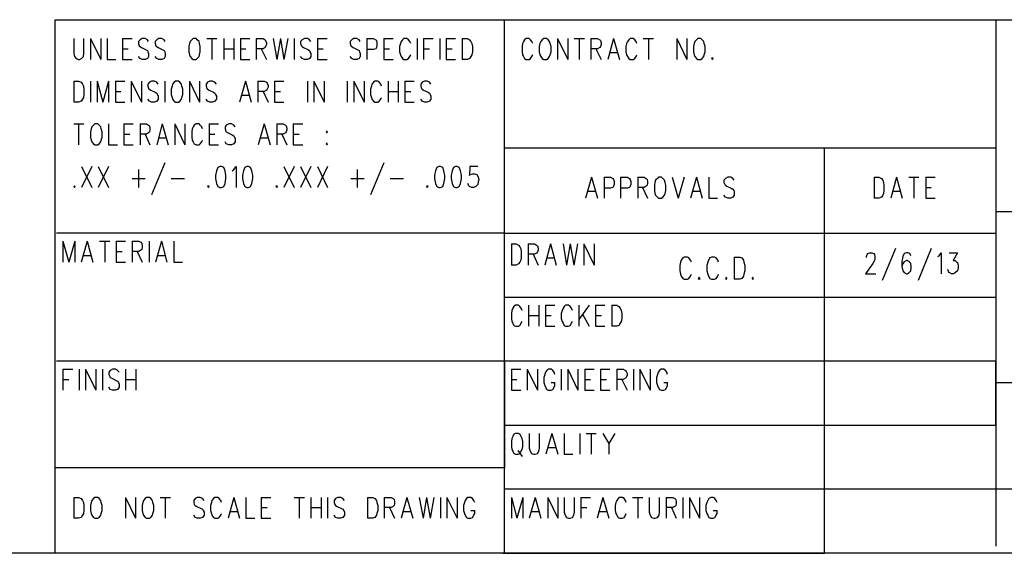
# Model space of a CAD drawing. Extents: x 11.9 to 28.1, y 10.8 to 21.2.
# Tile 2 of 8: x 23.3 to 25.6, y 10.8 to 12. Entities that reach past the tile are written whole.
import ezdxf

# ---------------------------------------------------------------- set-up
doc = ezdxf.new("R2010")
doc.units = 0
doc.header["$MEASUREMENT"] = 0
doc.layers.add('LAYNR1', color=2, linetype='Continuous')

msp = doc.modelspace()

# ---------------------------------------------------------------- linework, layer by layer
at = {"layer": 'LAYNR1', "color": 7}
for points in [[(23.389, 10.799), (23.389, 12.049)], [(23.389, 12.049), (28.093, 12.049)], [(24.442, 10.799), (24.442, 12.049)], [(25.593, 12.049), (25.593, 10.816)], [(23.433, 12.005), (23.433, 11.97), (23.434, 11.963), (23.438, 11.958), (23.443, 11.956)], [(23.446, 11.956), (23.451, 11.958), (23.455, 11.963), (23.456, 11.97), (23.456, 12.005)], [(23.472, 12.005), (23.472, 11.956)], [(23.472, 12.005), (23.496, 11.956)], [(23.496, 12.005), (23.496, 11.956)], [(23.511, 12.005), (23.511, 11.956)], [(23.547, 12.005), (23.547, 11.956)], [(23.547, 12.005), (23.569, 12.005)], [(23.608, 11.998), (23.605, 12.002), (23.6, 12.005), (23.593, 12.005), (23.588, 12.002), (23.584, 11.998), (23.584, 11.993)], [(23.647, 11.998), (23.644, 12.002), (23.639, 12.005), (23.632, 12.005), (23.627, 12.002), (23.623, 11.998), (23.623, 11.993)], [(23.712, 12.005), (23.709, 12.002), (23.705, 11.998), (23.704, 11.993)], [(23.727, 11.993), (23.726, 11.998), (23.722, 12.002), (23.719, 12.005), (23.712, 12.005)], [(23.744, 12.005), (23.768, 12.005)], [(23.756, 12.005), (23.756, 11.956)], [(23.784, 12.005), (23.784, 11.956)], [(23.808, 12.005), (23.808, 11.956)], [(23.823, 12.005), (23.823, 11.956)], [(23.823, 12.005), (23.845, 12.005)], [(23.86, 12.005), (23.86, 11.956)], [(23.86, 12.005), (23.876, 12.005), (23.881, 12.002), (23.882, 12), (23.884, 11.995), (23.884, 11.991), (23.882, 11.986), (23.881, 11.984), (23.876, 11.981), (23.86, 11.981)], [(23.9, 12.005), (23.908, 11.956)], [(23.917, 12.005), (23.908, 11.956)], [(23.917, 12.005), (23.925, 11.956)], [(23.934, 12.005), (23.925, 11.956)], [(23.949, 12.005), (23.949, 11.956)], [(23.988, 11.998), (23.985, 12.002), (23.98, 12.005), (23.973, 12.005), (23.968, 12.002), (23.964, 11.998), (23.964, 11.993)], [(24.004, 12.005), (24.004, 11.956)], [(24.004, 12.005), (24.026, 12.005)], [(24.104, 11.998), (24.101, 12.002), (24.096, 12.005), (24.089, 12.005), (24.084, 12.002), (24.08, 11.998), (24.08, 11.993)], [(24.119, 12.005), (24.119, 11.956)], [(24.119, 12.005), (24.135, 12.005), (24.14, 12.002), (24.142, 12), (24.143, 11.995), (24.143, 11.988), (24.142, 11.984), (24.14, 11.981), (24.135, 11.979), (24.119, 11.979)], [(24.159, 12.005), (24.159, 11.956)], [(24.159, 12.005), (24.181, 12.005)], [(24.222, 11.993), (24.22, 11.998), (24.217, 12.002), (24.213, 12.005), (24.206, 12.005), (24.203, 12.002), (24.2, 11.998), (24.198, 11.993)], [(24.237, 12.005), (24.237, 11.956)], [(24.252, 12.005), (24.252, 11.956)], [(24.252, 12.005), (24.275, 12.005)], [(24.29, 12.005), (24.29, 11.956)], [(24.305, 12.005), (24.305, 11.956)], [(24.305, 12.005), (24.327, 12.005)], [(24.343, 12.005), (24.343, 11.956)], [(24.343, 12.005), (24.355, 12.005), (24.36, 12.002), (24.363, 11.998), (24.365, 11.993)], [(24.508, 11.993), (24.506, 11.998), (24.503, 12.002), (24.5, 12.005), (24.493, 12.005), (24.489, 12.002), (24.486, 11.998), (24.484, 11.993)], [(24.534, 12.005), (24.53, 12.002), (24.527, 11.998), (24.525, 11.993)], [(24.549, 11.993), (24.547, 11.998), (24.544, 12.002), (24.54, 12.005), (24.534, 12.005)], [(24.566, 12.005), (24.566, 11.956)], [(24.566, 12.005), (24.59, 11.956)], [(24.59, 12.005), (24.59, 11.956)], [(24.605, 12.005), (24.629, 12.005)], [(24.617, 12.005), (24.617, 11.956)], [(24.644, 12.005), (24.644, 11.956)], [(24.644, 12.005), (24.66, 12.005), (24.665, 12.002), (24.667, 12), (24.668, 11.995), (24.668, 11.991), (24.667, 11.986), (24.665, 11.984), (24.66, 11.981), (24.644, 11.981)], [(24.697, 12.005), (24.684, 11.956)], [(24.697, 12.005), (24.711, 11.956)], [(24.752, 11.993), (24.75, 11.998), (24.747, 12.002), (24.743, 12.005), (24.736, 12.005), (24.733, 12.002), (24.73, 11.998), (24.728, 11.993)], [(24.767, 12.005), (24.791, 12.005)], [(24.779, 12.005), (24.779, 11.956)], [(24.846, 12.005), (24.846, 11.956)], [(24.846, 12.005), (24.869, 11.956)], [(24.869, 12.005), (24.869, 11.956)], [(24.895, 12.005), (24.892, 12.002), (24.888, 11.998), (24.886, 11.993)], [(24.91, 11.993), (24.909, 11.998), (24.905, 12.002), (24.902, 12.005), (24.895, 12.005)], [(23.547, 11.981), (23.56, 11.981)], [(23.584, 11.993), (23.586, 11.988), (23.588, 11.986), (23.591, 11.984), (23.601, 11.979), (23.605, 11.977), (23.606, 11.974)], [(23.623, 11.993), (23.625, 11.988), (23.627, 11.986), (23.63, 11.984), (23.64, 11.979), (23.644, 11.977), (23.646, 11.974)], [(23.704, 11.993), (23.702, 11.986), (23.702, 11.974)], [(23.729, 11.974), (23.729, 11.986), (23.727, 11.993)], [(23.784, 11.981), (23.808, 11.981)], [(23.823, 11.981), (23.836, 11.981)], [(23.872, 11.981), (23.884, 11.956)], [(23.964, 11.993), (23.966, 11.988), (23.968, 11.986), (23.971, 11.984), (23.981, 11.979), (23.985, 11.977), (23.986, 11.974)], [(24.004, 11.981), (24.017, 11.981)], [(24.08, 11.993), (24.082, 11.988), (24.084, 11.986), (24.087, 11.984), (24.097, 11.979), (24.101, 11.977), (24.102, 11.974)], [(24.159, 11.981), (24.172, 11.981)], [(24.198, 11.993), (24.196, 11.986), (24.196, 11.974)], [(24.252, 11.981), (24.266, 11.981)], [(24.305, 11.981), (24.319, 11.981)], [(24.365, 11.993), (24.367, 11.986), (24.367, 11.974)], [(24.484, 11.993), (24.483, 11.986), (24.483, 11.974)], [(24.525, 11.993), (24.523, 11.986), (24.523, 11.974)], [(24.551, 11.974), (24.551, 11.986), (24.549, 11.993)], [(24.656, 11.981), (24.668, 11.956)], [(24.728, 11.993), (24.726, 11.986), (24.726, 11.974)], [(24.886, 11.993), (24.885, 11.986), (24.885, 11.974)], [(24.912, 11.974), (24.912, 11.986), (24.91, 11.993)], [(23.443, 11.956), (23.446, 11.956)], [(23.511, 11.956), (23.531, 11.956)], [(23.547, 11.956), (23.569, 11.956)], [(23.593, 11.956), (23.588, 11.958), (23.584, 11.963)], [(23.6, 11.956), (23.593, 11.956)], [(23.606, 11.974), (23.608, 11.97), (23.608, 11.963), (23.605, 11.958), (23.6, 11.956)], [(23.632, 11.956), (23.627, 11.958), (23.623, 11.963)], [(23.639, 11.956), (23.632, 11.956)], [(23.646, 11.974), (23.647, 11.97), (23.647, 11.963), (23.644, 11.958), (23.639, 11.956)], [(23.702, 11.974), (23.704, 11.967), (23.705, 11.963), (23.709, 11.958), (23.712, 11.956)], [(23.712, 11.956), (23.719, 11.956)], [(23.719, 11.956), (23.722, 11.958), (23.726, 11.963), (23.727, 11.967), (23.729, 11.974)], [(23.823, 11.956), (23.845, 11.956)], [(23.973, 11.956), (23.968, 11.958), (23.964, 11.963)], [(23.98, 11.956), (23.973, 11.956)], [(23.986, 11.974), (23.988, 11.97), (23.988, 11.963), (23.985, 11.958), (23.98, 11.956)], [(24.004, 11.956), (24.026, 11.956)], [(24.089, 11.956), (24.084, 11.958), (24.08, 11.963)], [(24.096, 11.956), (24.089, 11.956)], [(24.102, 11.974), (24.104, 11.97), (24.104, 11.963), (24.101, 11.958), (24.096, 11.956)], [(24.159, 11.956), (24.181, 11.956)], [(24.196, 11.974), (24.198, 11.967), (24.2, 11.963), (24.203, 11.958), (24.206, 11.956)], [(24.206, 11.956), (24.213, 11.956)], [(24.213, 11.956), (24.217, 11.958), (24.22, 11.963), (24.222, 11.967)], [(24.305, 11.956), (24.327, 11.956)], [(24.355, 11.956), (24.343, 11.956)], [(24.367, 11.974), (24.365, 11.967), (24.363, 11.963), (24.36, 11.958), (24.355, 11.956)], [(24.483, 11.974), (24.484, 11.967), (24.486, 11.963), (24.489, 11.958), (24.493, 11.956)], [(24.493, 11.956), (24.5, 11.956)], [(24.5, 11.956), (24.503, 11.958), (24.506, 11.963), (24.508, 11.967)], [(24.523, 11.974), (24.525, 11.967), (24.527, 11.963), (24.53, 11.958), (24.534, 11.956)], [(24.534, 11.956), (24.54, 11.956)], [(24.54, 11.956), (24.544, 11.958), (24.547, 11.963), (24.549, 11.967), (24.551, 11.974)], [(24.689, 11.972), (24.706, 11.972)], [(24.726, 11.974), (24.728, 11.967), (24.73, 11.963), (24.733, 11.958), (24.736, 11.956)], [(24.736, 11.956), (24.743, 11.956)], [(24.743, 11.956), (24.747, 11.958), (24.75, 11.963), (24.752, 11.967)], [(24.885, 11.974), (24.886, 11.967), (24.888, 11.963), (24.892, 11.958), (24.895, 11.956)], [(24.895, 11.956), (24.902, 11.956)], [(24.902, 11.956), (24.905, 11.958), (24.909, 11.963), (24.91, 11.967), (24.912, 11.974)], [(24.929, 11.96), (24.927, 11.958), (24.929, 11.956)], [(24.929, 11.956), (24.931, 11.958), (24.929, 11.96)], [(23.433, 11.905), (23.433, 11.856)], [(23.433, 11.905), (23.444, 11.905), (23.45, 11.903), (23.453, 11.898), (23.455, 11.893)], [(23.472, 11.905), (23.472, 11.856)], [(23.487, 11.905), (23.487, 11.856)], [(23.487, 11.905), (23.501, 11.856)], [(23.514, 11.905), (23.501, 11.856)], [(23.514, 11.905), (23.514, 11.856)], [(23.53, 11.905), (23.53, 11.856)], [(23.53, 11.905), (23.552, 11.905)], [(23.567, 11.905), (23.567, 11.856)], [(23.567, 11.905), (23.591, 11.856)], [(23.591, 11.905), (23.591, 11.856)], [(23.63, 11.898), (23.627, 11.903), (23.622, 11.905), (23.615, 11.905), (23.61, 11.903), (23.606, 11.898), (23.606, 11.893)], [(23.646, 11.905), (23.646, 11.856)], [(23.671, 11.905), (23.668, 11.903), (23.664, 11.898), (23.663, 11.893)], [(23.686, 11.893), (23.685, 11.898), (23.681, 11.903), (23.678, 11.905), (23.671, 11.905)], [(23.704, 11.905), (23.704, 11.856)], [(23.704, 11.905), (23.727, 11.856)], [(23.727, 11.905), (23.727, 11.856)], [(23.767, 11.898), (23.763, 11.903), (23.758, 11.905), (23.751, 11.905), (23.746, 11.903), (23.743, 11.898), (23.743, 11.893)], [(23.835, 11.905), (23.821, 11.856)], [(23.835, 11.905), (23.848, 11.856)], [(23.864, 11.905), (23.864, 11.856)], [(23.864, 11.905), (23.879, 11.905), (23.884, 11.903), (23.886, 11.9), (23.888, 11.895), (23.888, 11.891), (23.886, 11.886), (23.884, 11.884), (23.879, 11.881), (23.864, 11.881)], [(23.903, 11.905), (23.903, 11.856)], [(23.903, 11.905), (23.925, 11.905)], [(23.98, 11.905), (23.98, 11.856)], [(23.995, 11.905), (23.995, 11.856)], [(23.995, 11.905), (24.019, 11.856)], [(24.019, 11.905), (24.019, 11.856)], [(24.073, 11.905), (24.073, 11.856)], [(24.089, 11.905), (24.089, 11.856)], [(24.089, 11.905), (24.113, 11.856)], [(24.113, 11.905), (24.113, 11.856)], [(24.154, 11.893), (24.152, 11.898), (24.148, 11.903), (24.145, 11.905), (24.138, 11.905), (24.135, 11.903), (24.131, 11.898), (24.13, 11.893)], [(24.169, 11.905), (24.169, 11.856)], [(24.193, 11.905), (24.193, 11.856)], [(24.208, 11.905), (24.208, 11.856)], [(24.208, 11.905), (24.23, 11.905)], [(24.269, 11.898), (24.266, 11.903), (24.261, 11.905), (24.254, 11.905), (24.249, 11.903), (24.246, 11.898), (24.246, 11.893)], [(23.455, 11.893), (23.456, 11.886), (23.456, 11.874)], [(23.606, 11.893), (23.608, 11.888), (23.61, 11.886), (23.613, 11.884), (23.623, 11.879), (23.627, 11.877), (23.629, 11.874)], [(23.663, 11.893), (23.661, 11.886), (23.661, 11.874)], [(23.688, 11.874), (23.688, 11.886), (23.686, 11.893)], [(23.743, 11.893), (23.744, 11.888), (23.746, 11.886), (23.75, 11.884), (23.76, 11.879), (23.763, 11.877), (23.765, 11.874)], [(24.13, 11.893), (24.128, 11.886), (24.128, 11.874)], [(24.246, 11.893), (24.247, 11.888), (24.249, 11.886), (24.252, 11.884), (24.263, 11.879), (24.266, 11.877), (24.268, 11.874)], [(23.456, 11.874), (23.455, 11.867), (23.453, 11.863), (23.45, 11.858), (23.444, 11.856)], [(23.53, 11.881), (23.543, 11.881)], [(23.615, 11.856), (23.61, 11.858), (23.606, 11.863)], [(23.629, 11.874), (23.63, 11.87), (23.63, 11.863), (23.627, 11.858), (23.622, 11.856)], [(23.661, 11.874), (23.663, 11.867), (23.664, 11.863), (23.668, 11.858), (23.671, 11.856)], [(23.678, 11.856), (23.681, 11.858), (23.685, 11.863), (23.686, 11.867), (23.688, 11.874)], [(23.751, 11.856), (23.746, 11.858), (23.743, 11.863)], [(23.765, 11.874), (23.767, 11.87), (23.767, 11.863), (23.763, 11.858), (23.758, 11.856)], [(23.826, 11.872), (23.843, 11.872)], [(23.876, 11.881), (23.888, 11.856)], [(23.903, 11.881), (23.917, 11.881)], [(24.128, 11.874), (24.13, 11.867), (24.131, 11.863), (24.135, 11.858), (24.138, 11.856)], [(24.145, 11.856), (24.148, 11.858), (24.152, 11.863), (24.154, 11.867)], [(24.169, 11.881), (24.193, 11.881)], [(24.208, 11.881), (24.222, 11.881)], [(24.254, 11.856), (24.249, 11.858), (24.246, 11.863)], [(24.268, 11.874), (24.269, 11.87), (24.269, 11.863), (24.266, 11.858), (24.261, 11.856)], [(23.444, 11.856), (23.433, 11.856)], [(23.53, 11.856), (23.552, 11.856)], [(23.622, 11.856), (23.615, 11.856)], [(23.671, 11.856), (23.678, 11.856)], [(23.758, 11.856), (23.751, 11.856)], [(23.903, 11.856), (23.925, 11.856)], [(24.138, 11.856), (24.145, 11.856)], [(24.208, 11.856), (24.23, 11.856)], [(24.261, 11.856), (24.254, 11.856)], [(23.433, 11.805), (23.456, 11.805)], [(23.444, 11.805), (23.444, 11.756)], [(23.473, 11.793), (23.472, 11.786), (23.472, 11.774)], [(23.482, 11.805), (23.479, 11.802), (23.475, 11.798), (23.473, 11.793)], [(23.497, 11.793), (23.496, 11.798), (23.492, 11.802), (23.489, 11.805), (23.482, 11.805)], [(23.499, 11.774), (23.499, 11.786), (23.497, 11.793)], [(23.514, 11.805), (23.514, 11.756)], [(23.55, 11.805), (23.55, 11.756)], [(23.55, 11.805), (23.572, 11.805)], [(23.588, 11.805), (23.588, 11.756)], [(23.588, 11.805), (23.603, 11.805), (23.608, 11.802), (23.61, 11.8), (23.611, 11.795), (23.611, 11.791), (23.61, 11.786), (23.608, 11.784), (23.603, 11.781), (23.588, 11.781)], [(23.64, 11.805), (23.627, 11.756)], [(23.64, 11.805), (23.654, 11.756)], [(23.669, 11.805), (23.669, 11.756)], [(23.669, 11.805), (23.693, 11.756)], [(23.693, 11.805), (23.693, 11.756)], [(23.71, 11.793), (23.709, 11.786), (23.709, 11.774)], [(23.734, 11.793), (23.733, 11.798), (23.729, 11.802), (23.726, 11.805), (23.719, 11.805), (23.715, 11.802), (23.712, 11.798), (23.71, 11.793)], [(23.75, 11.805), (23.75, 11.756)], [(23.75, 11.805), (23.772, 11.805)], [(23.811, 11.798), (23.808, 11.802), (23.802, 11.805), (23.796, 11.805), (23.79, 11.802), (23.787, 11.798), (23.787, 11.793)], [(23.787, 11.793), (23.789, 11.788), (23.79, 11.786), (23.794, 11.784), (23.804, 11.779), (23.808, 11.777), (23.809, 11.774)], [(23.879, 11.805), (23.865, 11.756)], [(23.879, 11.805), (23.893, 11.756)], [(23.908, 11.805), (23.908, 11.756)], [(23.908, 11.805), (23.923, 11.805), (23.929, 11.802), (23.93, 11.8), (23.932, 11.795), (23.932, 11.791), (23.93, 11.786), (23.929, 11.784), (23.923, 11.781), (23.908, 11.781)], [(23.947, 11.805), (23.947, 11.756)], [(23.947, 11.805), (23.969, 11.805)], [(23.472, 11.774), (23.473, 11.767), (23.475, 11.763), (23.479, 11.758), (23.482, 11.756)], [(23.489, 11.756), (23.492, 11.758), (23.496, 11.763), (23.497, 11.767), (23.499, 11.774)], [(23.55, 11.781), (23.564, 11.781)], [(23.6, 11.781), (23.611, 11.756)], [(23.632, 11.772), (23.649, 11.772)], [(23.709, 11.774), (23.71, 11.767), (23.712, 11.763), (23.715, 11.758), (23.719, 11.756)], [(23.726, 11.756), (23.729, 11.758), (23.733, 11.763), (23.734, 11.767)], [(23.75, 11.781), (23.763, 11.781)], [(23.809, 11.774), (23.811, 11.77), (23.811, 11.763), (23.808, 11.758), (23.802, 11.756)], [(23.871, 11.772), (23.888, 11.772)], [(23.92, 11.781), (23.932, 11.756)], [(23.947, 11.781), (23.961, 11.781)], [(23.482, 11.756), (23.489, 11.756)], [(23.514, 11.756), (23.535, 11.756)], [(23.55, 11.756), (23.572, 11.756)], [(23.719, 11.756), (23.726, 11.756)], [(23.75, 11.756), (23.772, 11.756)], [(23.796, 11.756), (23.79, 11.758), (23.787, 11.763)], [(23.802, 11.756), (23.796, 11.756)], [(23.947, 11.756), (23.969, 11.756)], [(24.026, 11.76), (24.024, 11.758), (24.026, 11.756)], [(24.026, 11.756), (24.027, 11.758), (24.026, 11.76)], [(24.442, 11.749), (25.593, 11.749)], [(25.192, 10.799), (25.192, 11.749)], [(23.451, 11.705), (23.475, 11.656)], [(23.475, 11.705), (23.451, 11.656)], [(23.49, 11.705), (23.514, 11.656)], [(23.514, 11.705), (23.49, 11.656)], [(23.584, 11.698), (23.584, 11.656)], [(23.646, 11.714), (23.615, 11.639)], [(23.775, 11.705), (23.77, 11.703), (23.767, 11.695), (23.765, 11.684), (23.765, 11.677), (23.767, 11.665), (23.77, 11.658), (23.775, 11.656)], [(23.779, 11.656), (23.784, 11.658), (23.787, 11.665), (23.789, 11.677), (23.789, 11.684), (23.787, 11.695), (23.784, 11.703), (23.779, 11.705), (23.775, 11.705)], [(23.804, 11.695), (23.808, 11.698), (23.813, 11.705), (23.813, 11.656)], [(23.838, 11.705), (23.833, 11.703), (23.83, 11.695), (23.828, 11.684), (23.828, 11.677), (23.83, 11.665), (23.833, 11.658), (23.838, 11.656)], [(23.842, 11.656), (23.847, 11.658), (23.85, 11.665), (23.852, 11.677), (23.852, 11.684), (23.85, 11.695), (23.847, 11.703), (23.842, 11.705), (23.838, 11.705)], [(23.925, 11.705), (23.949, 11.656)], [(23.949, 11.705), (23.925, 11.656)], [(23.964, 11.705), (23.988, 11.656)], [(23.988, 11.705), (23.964, 11.656)], [(24.004, 11.705), (24.027, 11.656)], [(24.027, 11.705), (24.004, 11.656)], [(24.097, 11.698), (24.097, 11.656)], [(24.159, 11.714), (24.128, 11.639)], [(24.288, 11.705), (24.283, 11.703), (24.28, 11.695), (24.278, 11.684), (24.278, 11.677), (24.28, 11.665), (24.283, 11.658), (24.288, 11.656)], [(24.292, 11.656), (24.297, 11.658), (24.3, 11.665), (24.302, 11.677), (24.302, 11.684), (24.3, 11.695), (24.297, 11.703), (24.292, 11.705), (24.288, 11.705)], [(24.327, 11.705), (24.322, 11.703), (24.319, 11.695), (24.317, 11.684), (24.317, 11.677), (24.319, 11.665), (24.322, 11.658), (24.327, 11.656)], [(24.331, 11.656), (24.336, 11.658), (24.339, 11.665), (24.341, 11.677), (24.341, 11.684), (24.339, 11.695), (24.336, 11.703), (24.331, 11.705), (24.327, 11.705)], [(24.379, 11.705), (24.361, 11.705), (24.36, 11.684), (24.361, 11.686), (24.367, 11.688), (24.372, 11.688), (24.377, 11.686), (24.38, 11.681), (24.382, 11.674)], [(23.569, 11.677), (23.6, 11.677)], [(23.661, 11.677), (23.692, 11.677)], [(24.082, 11.677), (24.113, 11.677)], [(24.174, 11.677), (24.205, 11.677)], [(24.646, 11.68), (24.632, 11.631)], [(24.646, 11.68), (24.66, 11.631)], [(24.675, 11.68), (24.675, 11.631)], [(24.675, 11.68), (24.69, 11.68), (24.696, 11.677), (24.697, 11.675), (24.699, 11.67), (24.699, 11.663), (24.697, 11.659), (24.696, 11.656), (24.69, 11.654), (24.675, 11.654)], [(24.714, 11.68), (24.714, 11.631)], [(24.714, 11.68), (24.73, 11.68), (24.735, 11.677), (24.736, 11.675), (24.738, 11.67), (24.738, 11.663), (24.736, 11.659), (24.735, 11.656), (24.73, 11.654), (24.714, 11.654)], [(24.754, 11.68), (24.754, 11.631)], [(24.754, 11.68), (24.769, 11.68), (24.774, 11.677), (24.776, 11.675), (24.777, 11.67), (24.777, 11.666), (24.776, 11.661), (24.774, 11.659), (24.769, 11.656), (24.754, 11.656)], [(24.803, 11.68), (24.8, 11.677), (24.796, 11.673), (24.794, 11.668)], [(24.818, 11.668), (24.817, 11.673), (24.813, 11.677), (24.81, 11.68), (24.803, 11.68)], [(24.835, 11.68), (24.849, 11.631)], [(24.863, 11.68), (24.849, 11.631)], [(24.892, 11.68), (24.878, 11.631)], [(24.892, 11.68), (24.905, 11.631)], [(24.921, 11.68), (24.921, 11.631)], [(24.98, 11.673), (24.977, 11.677), (24.972, 11.68), (24.965, 11.68), (24.96, 11.677), (24.956, 11.673), (24.956, 11.668)], [(25.308, 11.68), (25.308, 11.631)], [(25.308, 11.68), (25.319, 11.68), (25.325, 11.677), (25.328, 11.673), (25.33, 11.668)], [(25.36, 11.68), (25.347, 11.631)], [(25.36, 11.68), (25.374, 11.631)], [(25.389, 11.68), (25.413, 11.68)], [(25.401, 11.68), (25.401, 11.631)], [(25.429, 11.68), (25.429, 11.631)], [(25.429, 11.68), (25.451, 11.68)], [(23.434, 11.66), (23.433, 11.658), (23.434, 11.656)], [(23.434, 11.656), (23.436, 11.658), (23.434, 11.66)], [(23.748, 11.66), (23.746, 11.658), (23.748, 11.656)], [(23.748, 11.656), (23.75, 11.658), (23.748, 11.66)], [(23.775, 11.656), (23.779, 11.656)], [(23.838, 11.656), (23.842, 11.656)], [(23.908, 11.66), (23.906, 11.658), (23.908, 11.656)], [(23.908, 11.656), (23.91, 11.658), (23.908, 11.66)], [(24.261, 11.66), (24.259, 11.658), (24.261, 11.656)], [(24.261, 11.656), (24.263, 11.658), (24.261, 11.66)], [(24.288, 11.656), (24.292, 11.656)], [(24.327, 11.656), (24.331, 11.656)], [(24.365, 11.656), (24.36, 11.658), (24.358, 11.66), (24.356, 11.665)], [(24.37, 11.656), (24.365, 11.656)], [(24.382, 11.674), (24.38, 11.67), (24.379, 11.663), (24.375, 11.658), (24.37, 11.656)], [(24.765, 11.656), (24.777, 11.631)], [(24.794, 11.668), (24.793, 11.661), (24.793, 11.649)], [(24.82, 11.649), (24.82, 11.661), (24.818, 11.668)], [(24.956, 11.668), (24.958, 11.663), (24.96, 11.661), (24.963, 11.659), (24.973, 11.654), (24.977, 11.652), (24.979, 11.649)], [(25.33, 11.668), (25.331, 11.661), (25.331, 11.649)], [(25.429, 11.656), (25.442, 11.656)], [(24.638, 11.647), (24.655, 11.647)], [(24.793, 11.649), (24.794, 11.642), (24.796, 11.638), (24.8, 11.633), (24.803, 11.631)], [(24.803, 11.631), (24.81, 11.631)], [(24.81, 11.631), (24.813, 11.633), (24.817, 11.638), (24.818, 11.642), (24.82, 11.649)], [(24.883, 11.647), (24.9, 11.647)], [(24.921, 11.631), (24.941, 11.631)], [(24.965, 11.631), (24.96, 11.633), (24.956, 11.638)], [(24.972, 11.631), (24.965, 11.631)], [(24.979, 11.649), (24.98, 11.645), (24.98, 11.638), (24.977, 11.633), (24.972, 11.631)], [(25.319, 11.631), (25.308, 11.631)], [(25.331, 11.649), (25.33, 11.642), (25.328, 11.638), (25.325, 11.633), (25.319, 11.631)], [(25.352, 11.647), (25.369, 11.647)], [(25.429, 11.631), (25.451, 11.631)], [(28.088, 11.599), (25.593, 11.599)], [(25.593, 11.599), (25.593, 11.199)], [(24.442, 11.549), (23.392, 11.549)], [(24.442, 11.549), (25.593, 11.549)], [(23.407, 11.53), (23.407, 11.481)], [(23.407, 11.53), (23.421, 11.481)], [(23.435, 11.53), (23.421, 11.481)], [(23.435, 11.53), (23.435, 11.481)], [(23.464, 11.53), (23.45, 11.481)], [(23.464, 11.53), (23.477, 11.481)], [(23.493, 11.53), (23.517, 11.53)], [(23.505, 11.53), (23.505, 11.481)], [(23.532, 11.53), (23.532, 11.481)], [(23.532, 11.53), (23.554, 11.53)], [(23.569, 11.53), (23.569, 11.481)], [(23.569, 11.53), (23.585, 11.53), (23.59, 11.528), (23.592, 11.525), (23.593, 11.52), (23.593, 11.516), (23.592, 11.511), (23.59, 11.509), (23.585, 11.506), (23.569, 11.506)], [(23.609, 11.53), (23.609, 11.481)], [(23.638, 11.53), (23.624, 11.481)], [(23.638, 11.53), (23.651, 11.481)], [(23.667, 11.53), (23.667, 11.481)], [(24.458, 11.524), (24.458, 11.474)], [(24.458, 11.524), (24.469, 11.524), (24.475, 11.521), (24.478, 11.517), (24.48, 11.512)], [(24.497, 11.524), (24.497, 11.474)], [(24.497, 11.524), (24.512, 11.524), (24.517, 11.521), (24.519, 11.519), (24.521, 11.514), (24.521, 11.51), (24.519, 11.505), (24.517, 11.502), (24.512, 11.5), (24.497, 11.5)], [(24.55, 11.524), (24.536, 11.474)], [(24.55, 11.524), (24.563, 11.474)], [(24.579, 11.524), (24.587, 11.474)], [(24.596, 11.524), (24.587, 11.474)], [(24.596, 11.524), (24.604, 11.474)], [(24.613, 11.524), (24.604, 11.474)], [(24.628, 11.524), (24.628, 11.474)], [(24.628, 11.524), (24.652, 11.474)], [(24.652, 11.524), (24.652, 11.474)], [(25.358, 11.513), (25.327, 11.438)], [(25.442, 11.513), (25.411, 11.438)], [(23.455, 11.497), (23.472, 11.497)], [(23.532, 11.506), (23.546, 11.506)], [(23.581, 11.506), (23.593, 11.481)], [(23.629, 11.497), (23.646, 11.497)], [(24.481, 11.493), (24.48, 11.486), (24.478, 11.481), (24.475, 11.477), (24.469, 11.474)], [(24.48, 11.512), (24.481, 11.505), (24.481, 11.493)], [(24.509, 11.5), (24.521, 11.474)], [(24.541, 11.491), (24.558, 11.491)], [(24.86, 11.491), (24.856, 11.486)], [(24.863, 11.493), (24.86, 11.491)], [(24.871, 11.493), (24.863, 11.493)], [(24.874, 11.491), (24.871, 11.493)], [(24.878, 11.486), (24.874, 11.491)], [(24.923, 11.491), (24.92, 11.486)], [(24.927, 11.493), (24.923, 11.491)], [(24.934, 11.493), (24.927, 11.493)], [(24.938, 11.491), (24.934, 11.493)], [(24.942, 11.486), (24.938, 11.491)], [(24.98, 11.493), (24.98, 11.441)], [(24.98, 11.493), (24.993, 11.493)], [(24.993, 11.493), (24.998, 11.491)], [(24.998, 11.491), (25.002, 11.486)], [(25.29, 11.492), (25.29, 11.494), (25.292, 11.499), (25.293, 11.501), (25.297, 11.503), (25.303, 11.503), (25.307, 11.501), (25.309, 11.499), (25.31, 11.494), (25.31, 11.489), (25.309, 11.485), (25.305, 11.478), (25.288, 11.454), (25.312, 11.454)], [(25.394, 11.496), (25.392, 11.501), (25.387, 11.503), (25.384, 11.503), (25.378, 11.501), (25.375, 11.494), (25.373, 11.482), (25.373, 11.471), (25.375, 11.461), (25.378, 11.457), (25.384, 11.454), (25.385, 11.454), (25.39, 11.457), (25.394, 11.461), (25.395, 11.468), (25.395, 11.471), (25.394, 11.478), (25.39, 11.482), (25.385, 11.485), (25.384, 11.485), (25.378, 11.482), (25.375, 11.478), (25.373, 11.471)], [(25.457, 11.494), (25.46, 11.496), (25.465, 11.503), (25.465, 11.454)], [(25.484, 11.503), (25.503, 11.503), (25.493, 11.485), (25.498, 11.485), (25.501, 11.482), (25.503, 11.48), (25.505, 11.473), (25.505, 11.468), (25.503, 11.461), (25.499, 11.457), (25.494, 11.454), (25.489, 11.454), (25.484, 11.457), (25.482, 11.459), (25.481, 11.464)], [(23.532, 11.481), (23.554, 11.481)], [(23.667, 11.481), (23.687, 11.481)], [(24.469, 11.474), (24.458, 11.474)], [(24.854, 11.481), (24.853, 11.473)], [(24.853, 11.473), (24.853, 11.461)], [(24.856, 11.486), (24.854, 11.481)], [(24.88, 11.481), (24.878, 11.486)], [(24.918, 11.481), (24.916, 11.473)], [(24.916, 11.473), (24.916, 11.461)], [(24.92, 11.486), (24.918, 11.481)], [(24.943, 11.481), (24.942, 11.486)], [(25.002, 11.486), (25.003, 11.481)], [(25.003, 11.481), (25.005, 11.473)], [(25.005, 11.473), (25.005, 11.461)], [(24.853, 11.461), (24.854, 11.453)], [(24.854, 11.453), (24.856, 11.448)], [(24.856, 11.448), (24.86, 11.443)], [(24.874, 11.443), (24.878, 11.448)], [(24.878, 11.448), (24.88, 11.453)], [(24.898, 11.446), (24.896, 11.443)], [(24.9, 11.443), (24.898, 11.446)], [(24.916, 11.461), (24.918, 11.453)], [(24.918, 11.453), (24.92, 11.448)], [(24.92, 11.448), (24.923, 11.443)], [(24.938, 11.443), (24.942, 11.448)], [(24.942, 11.448), (24.943, 11.453)], [(24.962, 11.446), (24.96, 11.443)], [(24.963, 11.443), (24.962, 11.446)], [(25.002, 11.448), (24.998, 11.443)], [(25.003, 11.453), (25.002, 11.448)], [(25.005, 11.461), (25.003, 11.453)], [(25.023, 11.446), (25.022, 11.443)], [(25.025, 11.443), (25.023, 11.446)], [(24.86, 11.443), (24.863, 11.441)], [(24.863, 11.441), (24.871, 11.441)], [(24.871, 11.441), (24.874, 11.443)], [(24.896, 11.443), (24.898, 11.441)], [(24.898, 11.441), (24.9, 11.443)], [(24.923, 11.443), (24.927, 11.441)], [(24.927, 11.441), (24.934, 11.441)], [(24.934, 11.441), (24.938, 11.443)], [(24.96, 11.443), (24.962, 11.441)], [(24.962, 11.441), (24.963, 11.443)], [(24.993, 11.441), (24.98, 11.441)], [(24.998, 11.443), (24.993, 11.441)], [(25.022, 11.443), (25.023, 11.441)], [(25.023, 11.441), (25.025, 11.443)], [(24.442, 11.399), (25.593, 11.399)], [(24.483, 11.368), (24.481, 11.373), (24.478, 11.377), (24.475, 11.38), (24.468, 11.38), (24.464, 11.377), (24.461, 11.373), (24.459, 11.368)], [(24.498, 11.38), (24.498, 11.331)], [(24.522, 11.38), (24.522, 11.331)], [(24.538, 11.38), (24.538, 11.331)], [(24.538, 11.38), (24.56, 11.38)], [(24.601, 11.368), (24.599, 11.373), (24.596, 11.377), (24.592, 11.38), (24.585, 11.38), (24.582, 11.377), (24.579, 11.373), (24.577, 11.368)], [(24.616, 11.38), (24.616, 11.331)], [(24.64, 11.38), (24.616, 11.347)], [(24.655, 11.38), (24.655, 11.331)], [(24.655, 11.38), (24.677, 11.38)], [(24.693, 11.38), (24.693, 11.331)], [(24.693, 11.38), (24.705, 11.38), (24.71, 11.377), (24.713, 11.373), (24.715, 11.368)], [(24.459, 11.368), (24.458, 11.361), (24.458, 11.349)], [(24.498, 11.356), (24.522, 11.356)], [(24.538, 11.356), (24.551, 11.356)], [(24.577, 11.368), (24.575, 11.361), (24.575, 11.349)], [(24.625, 11.359), (24.64, 11.331)], [(24.655, 11.356), (24.669, 11.356)], [(24.715, 11.368), (24.717, 11.361), (24.717, 11.349)], [(24.458, 11.349), (24.459, 11.342), (24.461, 11.338), (24.464, 11.333), (24.468, 11.331)], [(24.468, 11.331), (24.475, 11.331)], [(24.475, 11.331), (24.478, 11.333), (24.481, 11.338), (24.483, 11.342)], [(24.538, 11.331), (24.56, 11.331)], [(24.575, 11.349), (24.577, 11.342), (24.579, 11.338), (24.582, 11.333), (24.585, 11.331)], [(24.585, 11.331), (24.592, 11.331)], [(24.592, 11.331), (24.596, 11.333), (24.599, 11.338), (24.601, 11.342)], [(24.655, 11.331), (24.677, 11.331)], [(24.705, 11.331), (24.693, 11.331)], [(24.717, 11.349), (24.715, 11.342), (24.713, 11.338), (24.71, 11.333), (24.705, 11.331)], [(24.442, 11.249), (23.392, 11.249)], [(25.593, 11.249), (24.442, 11.249)], [(24.442, 11.249), (24.442, 10.999)], [(25.593, 11.099), (25.593, 11.249)], [(23.407, 11.23), (23.407, 11.181)], [(23.407, 11.23), (23.43, 11.23)], [(23.445, 11.23), (23.445, 11.181)], [(23.46, 11.23), (23.46, 11.181)], [(23.46, 11.23), (23.484, 11.181)], [(23.484, 11.23), (23.484, 11.181)], [(23.5, 11.23), (23.5, 11.181)], [(23.539, 11.223), (23.535, 11.227), (23.53, 11.23), (23.523, 11.23), (23.518, 11.227), (23.515, 11.223), (23.515, 11.218)], [(23.515, 11.218), (23.517, 11.213), (23.518, 11.211), (23.522, 11.209), (23.532, 11.204), (23.535, 11.202), (23.537, 11.199)], [(23.554, 11.23), (23.554, 11.181)], [(23.578, 11.23), (23.578, 11.181)], [(24.458, 11.23), (24.458, 11.181)], [(24.458, 11.23), (24.48, 11.23)], [(24.495, 11.23), (24.495, 11.181)], [(24.495, 11.23), (24.519, 11.181)], [(24.519, 11.23), (24.519, 11.181)], [(24.536, 11.218), (24.534, 11.211), (24.534, 11.199)], [(24.56, 11.218), (24.558, 11.223), (24.555, 11.227), (24.551, 11.23), (24.544, 11.23), (24.541, 11.227), (24.538, 11.223), (24.536, 11.218)], [(24.575, 11.23), (24.575, 11.181)], [(24.59, 11.23), (24.59, 11.181)], [(24.59, 11.23), (24.614, 11.181)], [(24.614, 11.23), (24.614, 11.181)], [(24.63, 11.23), (24.63, 11.181)], [(24.63, 11.23), (24.652, 11.23)], [(24.667, 11.23), (24.667, 11.181)], [(24.667, 11.23), (24.689, 11.23)], [(24.705, 11.23), (24.705, 11.181)], [(24.705, 11.23), (24.72, 11.23), (24.725, 11.227), (24.727, 11.225), (24.729, 11.22), (24.729, 11.216), (24.727, 11.211), (24.725, 11.209), (24.72, 11.206), (24.705, 11.206)], [(24.744, 11.23), (24.744, 11.181)], [(24.759, 11.23), (24.759, 11.181)], [(24.759, 11.23), (24.783, 11.181)], [(24.783, 11.23), (24.783, 11.181)], [(24.8, 11.218), (24.798, 11.211), (24.798, 11.199)], [(24.824, 11.218), (24.822, 11.223), (24.819, 11.227), (24.815, 11.23), (24.809, 11.23), (24.805, 11.227), (24.802, 11.223), (24.8, 11.218)], [(23.407, 11.206), (23.421, 11.206)], [(23.537, 11.199), (23.539, 11.195), (23.539, 11.188), (23.535, 11.183), (23.53, 11.181)], [(23.554, 11.206), (23.578, 11.206)], [(24.458, 11.206), (24.471, 11.206)], [(24.534, 11.199), (24.536, 11.192), (24.538, 11.188), (24.541, 11.183), (24.544, 11.181)], [(24.551, 11.181), (24.555, 11.183), (24.558, 11.188), (24.56, 11.192), (24.56, 11.199)], [(24.551, 11.199), (24.56, 11.199)], [(24.63, 11.206), (24.643, 11.206)], [(24.667, 11.206), (24.681, 11.206)], [(24.717, 11.206), (24.729, 11.181)], [(24.798, 11.199), (24.8, 11.192), (24.802, 11.188), (24.805, 11.183), (24.809, 11.181)], [(24.815, 11.181), (24.819, 11.183), (24.822, 11.188), (24.824, 11.192), (24.824, 11.199)], [(24.815, 11.199), (24.824, 11.199)], [(25.593, 11.199), (28.093, 11.199)], [(23.523, 11.181), (23.518, 11.183), (23.515, 11.188)], [(23.53, 11.181), (23.523, 11.181)], [(24.458, 11.181), (24.48, 11.181)], [(24.544, 11.181), (24.551, 11.181)], [(24.63, 11.181), (24.652, 11.181)], [(24.667, 11.181), (24.689, 11.181)], [(24.809, 11.181), (24.815, 11.181)], [(24.442, 10.949), (24.442, 11.099)], [(24.442, 11.099), (25.593, 11.099)], [(24.468, 11.08), (24.464, 11.078), (24.461, 11.073), (24.459, 11.068)], [(24.483, 11.068), (24.481, 11.073), (24.478, 11.078), (24.475, 11.08), (24.468, 11.08)], [(24.5, 11.08), (24.5, 11.045), (24.502, 11.038), (24.505, 11.033), (24.51, 11.031)], [(24.514, 11.031), (24.519, 11.033), (24.522, 11.038), (24.524, 11.045), (24.524, 11.08)], [(24.553, 11.08), (24.539, 11.031)], [(24.553, 11.08), (24.567, 11.031)], [(24.582, 11.08), (24.582, 11.031)], [(24.618, 11.08), (24.618, 11.031)], [(24.633, 11.08), (24.657, 11.08)], [(24.645, 11.08), (24.645, 11.031)], [(24.672, 11.08), (24.686, 11.056), (24.686, 11.031)], [(24.7, 11.08), (24.686, 11.056)], [(24.459, 11.068), (24.458, 11.061), (24.458, 11.049)], [(24.485, 11.049), (24.485, 11.061), (24.483, 11.068)], [(24.458, 11.049), (24.459, 11.042), (24.461, 11.038), (24.464, 11.033), (24.468, 11.031)], [(24.468, 11.031), (24.475, 11.031)], [(24.473, 11.04), (24.483, 11.026)], [(24.475, 11.031), (24.478, 11.033), (24.481, 11.038), (24.483, 11.042), (24.485, 11.049)], [(24.51, 11.031), (24.514, 11.031)], [(24.544, 11.047), (24.561, 11.047)], [(24.582, 11.031), (24.602, 11.031)], [(24.442, 10.999), (23.389, 10.999)], [(28.093, 10.949), (24.442, 10.949)], [(23.433, 10.93), (23.433, 10.881)], [(23.433, 10.93), (23.444, 10.93), (23.45, 10.927), (23.453, 10.923), (23.455, 10.918)], [(23.455, 10.918), (23.456, 10.911), (23.456, 10.899)], [(23.473, 10.918), (23.472, 10.911), (23.472, 10.899)], [(23.482, 10.93), (23.479, 10.927), (23.475, 10.923), (23.473, 10.918)], [(23.497, 10.918), (23.496, 10.923), (23.492, 10.927), (23.489, 10.93), (23.482, 10.93)], [(23.499, 10.899), (23.499, 10.911), (23.497, 10.918)], [(23.554, 10.93), (23.554, 10.881)], [(23.554, 10.93), (23.577, 10.881)], [(23.577, 10.93), (23.577, 10.881)], [(23.594, 10.918), (23.593, 10.911), (23.593, 10.899)], [(23.603, 10.93), (23.6, 10.927), (23.596, 10.923), (23.594, 10.918)], [(23.618, 10.918), (23.617, 10.923), (23.613, 10.927), (23.61, 10.93), (23.603, 10.93)], [(23.62, 10.899), (23.62, 10.911), (23.618, 10.918)], [(23.635, 10.93), (23.659, 10.93)], [(23.647, 10.93), (23.647, 10.881)], [(23.738, 10.923), (23.734, 10.927), (23.729, 10.93), (23.722, 10.93), (23.717, 10.927), (23.714, 10.923), (23.714, 10.918)], [(23.714, 10.918), (23.715, 10.913), (23.717, 10.911), (23.721, 10.909), (23.731, 10.904), (23.734, 10.902), (23.736, 10.899)], [(23.755, 10.918), (23.753, 10.911), (23.753, 10.899)], [(23.779, 10.918), (23.777, 10.923), (23.773, 10.927), (23.77, 10.93), (23.763, 10.93), (23.76, 10.927), (23.756, 10.923), (23.755, 10.918)], [(23.808, 10.93), (23.794, 10.881)], [(23.808, 10.93), (23.821, 10.881)], [(23.836, 10.93), (23.836, 10.881)], [(23.872, 10.93), (23.872, 10.881)], [(23.872, 10.93), (23.894, 10.93)], [(23.949, 10.93), (23.973, 10.93)], [(23.961, 10.93), (23.961, 10.881)], [(23.988, 10.93), (23.988, 10.881)], [(24.012, 10.93), (24.012, 10.881)], [(24.027, 10.93), (24.027, 10.881)], [(24.067, 10.923), (24.063, 10.927), (24.058, 10.93), (24.051, 10.93), (24.046, 10.927), (24.043, 10.923), (24.043, 10.918)], [(24.043, 10.918), (24.044, 10.913), (24.046, 10.911), (24.05, 10.909), (24.06, 10.904), (24.063, 10.902), (24.065, 10.899)], [(24.121, 10.93), (24.121, 10.881)], [(24.121, 10.93), (24.133, 10.93), (24.138, 10.927), (24.142, 10.923), (24.143, 10.918)], [(24.143, 10.918), (24.145, 10.911), (24.145, 10.899)], [(24.16, 10.93), (24.16, 10.881)], [(24.16, 10.93), (24.176, 10.93), (24.181, 10.927), (24.183, 10.925), (24.184, 10.92), (24.184, 10.916), (24.183, 10.911), (24.181, 10.909), (24.176, 10.906), (24.16, 10.906)], [(24.213, 10.93), (24.2, 10.881)], [(24.213, 10.93), (24.227, 10.881)], [(24.242, 10.93), (24.251, 10.881)], [(24.259, 10.93), (24.251, 10.881)], [(24.259, 10.93), (24.268, 10.881)], [(24.276, 10.93), (24.268, 10.881)], [(24.292, 10.93), (24.292, 10.881)], [(24.307, 10.93), (24.307, 10.881)], [(24.307, 10.93), (24.331, 10.881)], [(24.331, 10.93), (24.331, 10.881)], [(24.348, 10.918), (24.346, 10.911), (24.346, 10.899)], [(24.372, 10.918), (24.37, 10.923), (24.367, 10.927), (24.363, 10.93), (24.356, 10.93), (24.353, 10.927), (24.35, 10.923), (24.348, 10.918)], [(24.458, 10.93), (24.458, 10.881)], [(24.458, 10.93), (24.471, 10.881)], [(24.485, 10.93), (24.471, 10.881)], [(24.485, 10.93), (24.485, 10.881)], [(24.514, 10.93), (24.5, 10.881)], [(24.514, 10.93), (24.527, 10.881)], [(24.543, 10.93), (24.543, 10.881)], [(24.543, 10.93), (24.567, 10.881)], [(24.567, 10.93), (24.567, 10.881)], [(24.582, 10.93), (24.582, 10.895), (24.584, 10.888), (24.587, 10.883), (24.592, 10.881)], [(24.596, 10.881), (24.601, 10.883), (24.604, 10.888), (24.606, 10.895), (24.606, 10.93)], [(24.621, 10.93), (24.621, 10.881)], [(24.621, 10.93), (24.643, 10.93)], [(24.672, 10.93), (24.659, 10.881)], [(24.672, 10.93), (24.686, 10.881)], [(24.703, 10.918), (24.701, 10.911), (24.701, 10.899)], [(24.727, 10.918), (24.725, 10.923), (24.722, 10.927), (24.718, 10.93), (24.711, 10.93), (24.708, 10.927), (24.705, 10.923), (24.703, 10.918)], [(24.742, 10.93), (24.766, 10.93)], [(24.754, 10.93), (24.754, 10.881)], [(24.781, 10.93), (24.781, 10.895), (24.783, 10.888), (24.786, 10.883), (24.792, 10.881)], [(24.795, 10.881), (24.8, 10.883), (24.804, 10.888), (24.805, 10.895), (24.805, 10.93)], [(24.821, 10.93), (24.821, 10.881)], [(24.821, 10.93), (24.836, 10.93), (24.841, 10.927), (24.843, 10.925), (24.844, 10.92), (24.844, 10.916), (24.843, 10.911), (24.841, 10.909), (24.836, 10.906), (24.821, 10.906)], [(24.86, 10.93), (24.86, 10.881)], [(24.875, 10.93), (24.875, 10.881)], [(24.875, 10.93), (24.899, 10.881)], [(24.899, 10.93), (24.899, 10.881)], [(24.916, 10.918), (24.914, 10.911), (24.914, 10.899)], [(24.94, 10.918), (24.938, 10.923), (24.935, 10.927), (24.931, 10.93), (24.925, 10.93), (24.921, 10.927), (24.918, 10.923), (24.916, 10.918)], [(23.456, 10.899), (23.455, 10.892), (23.453, 10.888), (23.45, 10.883), (23.444, 10.881)], [(23.472, 10.899), (23.473, 10.892), (23.475, 10.888), (23.479, 10.883), (23.482, 10.881)], [(23.489, 10.881), (23.492, 10.883), (23.496, 10.888), (23.497, 10.892), (23.499, 10.899)], [(23.593, 10.899), (23.594, 10.892), (23.596, 10.888), (23.6, 10.883), (23.603, 10.881)], [(23.61, 10.881), (23.613, 10.883), (23.617, 10.888), (23.618, 10.892), (23.62, 10.899)], [(23.736, 10.899), (23.738, 10.895), (23.738, 10.888), (23.734, 10.883), (23.729, 10.881)], [(23.753, 10.899), (23.755, 10.892), (23.756, 10.888), (23.76, 10.883), (23.763, 10.881)], [(23.77, 10.881), (23.773, 10.883), (23.777, 10.888), (23.779, 10.892)], [(23.799, 10.897), (23.816, 10.897)], [(23.872, 10.906), (23.886, 10.906)], [(23.988, 10.906), (24.012, 10.906)], [(24.065, 10.899), (24.067, 10.895), (24.067, 10.888), (24.063, 10.883), (24.058, 10.881)], [(24.145, 10.899), (24.143, 10.892), (24.142, 10.888), (24.138, 10.883), (24.133, 10.881)], [(24.172, 10.906), (24.184, 10.881)], [(24.205, 10.897), (24.222, 10.897)], [(24.346, 10.899), (24.348, 10.892), (24.35, 10.888), (24.353, 10.883), (24.356, 10.881)], [(24.363, 10.881), (24.367, 10.883), (24.37, 10.888), (24.372, 10.892), (24.372, 10.899)], [(24.363, 10.899), (24.372, 10.899)], [(24.505, 10.897), (24.522, 10.897)], [(24.621, 10.906), (24.635, 10.906)], [(24.664, 10.897), (24.681, 10.897)], [(24.701, 10.899), (24.703, 10.892), (24.705, 10.888), (24.708, 10.883), (24.711, 10.881)], [(24.718, 10.881), (24.722, 10.883), (24.725, 10.888), (24.727, 10.892)], [(24.833, 10.906), (24.844, 10.881)], [(24.914, 10.899), (24.916, 10.892), (24.918, 10.888), (24.921, 10.883), (24.925, 10.881)], [(24.931, 10.881), (24.935, 10.883), (24.938, 10.888), (24.94, 10.892), (24.94, 10.899)], [(24.931, 10.899), (24.94, 10.899)], [(23.444, 10.881), (23.433, 10.881)], [(23.482, 10.881), (23.489, 10.881)], [(23.603, 10.881), (23.61, 10.881)], [(23.722, 10.881), (23.717, 10.883), (23.714, 10.888)], [(23.729, 10.881), (23.722, 10.881)], [(23.763, 10.881), (23.77, 10.881)], [(23.836, 10.881), (23.857, 10.881)], [(23.872, 10.881), (23.894, 10.881)], [(24.051, 10.881), (24.046, 10.883), (24.043, 10.888)], [(24.058, 10.881), (24.051, 10.881)], [(24.133, 10.881), (24.121, 10.881)], [(24.356, 10.881), (24.363, 10.881)], [(24.592, 10.881), (24.596, 10.881)], [(24.711, 10.881), (24.718, 10.881)], [(24.792, 10.881), (24.795, 10.881)], [(24.925, 10.881), (24.931, 10.881)], [(28.093, 10.799), (11.892, 10.799)], [(28.088, 10.799), (23.389, 10.799)], [(24.438, 10.799), (25.192, 10.799)]]:
    msp.add_lwpolyline(points, dxfattribs=at)
msp.add_lwpolyline([(24.026, 11.788), (24.024, 11.786), (24.026, 11.784), (24.027, 11.786), (24.026, 11.788)], close=True, dxfattribs=at)

doc.saveas('drawing.dxf')
